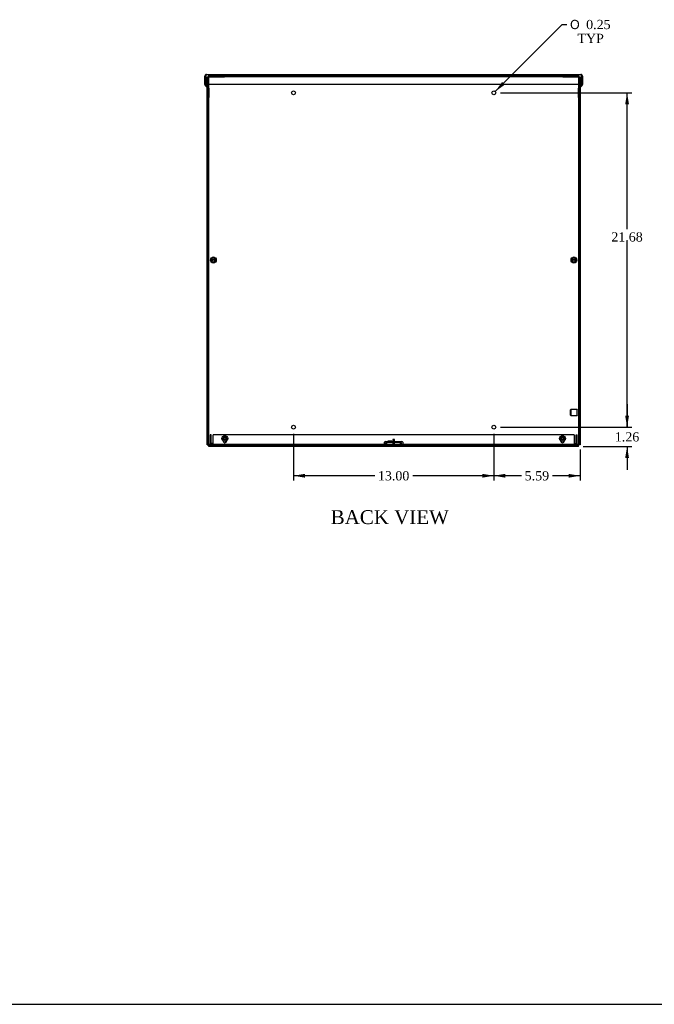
# Model space of a CAD drawing. Header units: inches. Extents: x 1 to 150, y -1 to 99.
# Tile 4 of 6: x 75 to 116, y 0 to 64. Entities that reach past the tile are written whole.
import ezdxf
from ezdxf.enums import TextEntityAlignment as Align
from ezdxf.lldxf.tags import DXFTag

# ---------------------------------------------------------------- set-up
doc = ezdxf.new("R2010")
doc.units = ezdxf.units.IN
doc.header["$MEASUREMENT"] = 0
for name, color, linetype in [('COM55240', 7, 'Continuous'), ('COM55636-28', 7, 'Continuous'), ('COM55638-28', 7, 'Continuous'), ('COM55639-28', 7, 'Continuous'), ('COM70786-13', 7, 'Continuous'), ('Default', 7, 'Continuous'), ('RVT19019', 7, 'Continuous'), ('SCS19491', 7, 'Continuous'), ('STD26152', 7, 'Continuous')]:
    doc.layers.add(name, color=color, linetype=linetype)
doc.styles.add('SEACAD_Solid_Edge_ANSI1_Symbols', font='txt')
doc.styles.add('SEACAD_Times_New_Roman', font='times.ttf')
tags = doc.linetypes.add('HIDDEN2', pattern=[0.1875, 0.125, -0.0625]).pattern_tags.tags
tags[6:7] = [DXFTag(74, 4), DXFTag(75, 0), DXFTag(340, '0'), DXFTag(46, 0.0), DXFTag(50, 0.0), DXFTag(44, 0.0), DXFTag(45, 0.0)]
tags[4:5] = [DXFTag(74, 4), DXFTag(75, 0), DXFTag(340, '0'), DXFTag(46, 0.0), DXFTag(50, 0.0), DXFTag(44, 0.0), DXFTag(45, 0.0)]
doc.dimstyles.new('HAMMOND_(STH_-_120x80)', dxfattribs={"dimtxt": 0.6, "dimasz": 0.75, "dimexe": 0.3, "dimexo": 0.3, "dimgap": 0.15, "dimtad": 0, "dimtih": 1, "dimtoh": 1, "dimzin": 0, "dimdsep": 46, "dimtxsty": 'SEACAD_Times_New_Roman', "dimblk1": '_SE_FILLED', "dimblk2": '_SE_FILLED', "dimsah": 1, "dimcen": 0.3, "dimadec": 0, "dimazin": 0, "dimtfac": 0.8, "dimtofl": 0, "dimtmove": 0, "dimatfit": 3, "dimfxl": 1, "dimtolj": 1, "dimtzin": 0, "dimarcsym": 0})

# ---------------------------------------------------------------- blocks, each defined once
blk = doc.blocks.new('SE7')
at = {"layer": 'COM55240', "color": 7, "linetype": 'HIDDEN2'}
for p, q in [((98.921, 36.691), (98.921, 36.748)), ((98.983, 36.748), (98.921, 36.748)), ((99.858, 36.748), (98.983, 36.748)), ((98.983, 36.691), (98.983, 36.748)), ((99.046, 36.784), (99.046, 36.835)), ((99.296, 36.835), (99.046, 36.835)), ((99.296, 36.784), (99.046, 36.784)), ((99.046, 36.784), (99.046, 36.748)), ((99.296, 36.784), (99.296, 36.835)), ((99.296, 36.748), (99.296, 36.784)), ((99.858, 36.691), (99.858, 36.748)), ((99.921, 36.748), (99.858, 36.748)), ((99.921, 36.691), (99.921, 36.748))]:
    blk.add_line(p, q, dxfattribs=at)
at = {"layer": 'COM55636-28', "color": 7, "linetype": 'HIDDEN2'}
for p, q in [((87.421, 59.994), (87.421, 60.547)), ((87.448, 60.547), (87.529, 60.547)), ((87.529, 60.547), (111.313, 60.547)), ((111.313, 60.547), (111.393, 60.547)), ((111.421, 60.547), (111.421, 59.994))]:
    blk.add_line(p, q, dxfattribs=at)
at = {"layer": 'COM55636-28', "color": 7, "linetype": 'Continuous'}
for p, q in [((87.421, 59.729), (87.421, 59.994)), ((111.421, 59.994), (111.421, 59.729)), ((87.421, 36.619), (87.421, 59.119)), ((111.421, 59.119), (111.421, 36.619)), ((87.529, 36.619), (87.421, 36.619)), ((111.313, 36.619), (87.529, 36.619)), ((111.421, 36.619), (111.313, 36.619))]:
    blk.add_line(p, q, dxfattribs=at)
for centre in [(92.921, 59.422), (105.921, 59.422), (92.921, 37.744), (105.921, 37.744)]:
    blk.add_circle(centre, 0.125, dxfattribs=at)
at = {"layer": 'COM55638-28', "color": 7, "linetype": 'HIDDEN2'}
for p, q in [((87.327, 59.994), (87.327, 60.439)), ((87.399, 60.439), (87.327, 60.439)), ((87.399, 59.994), (87.399, 60.439)), ((87.435, 60.439), (87.399, 60.439)), ((88.435, 60.439), (87.435, 60.439)), ((88.435, 60.547), (88.435, 60.475)), ((88.435, 60.475), (110.406, 60.475)), ((88.435, 60.475), (88.435, 60.439)), ((110.406, 60.547), (110.406, 60.475)), ((110.406, 60.475), (110.406, 60.439)), ((111.406, 60.439), (110.406, 60.439)), ((111.442, 60.439), (111.406, 60.439)), ((111.442, 60.439), (111.442, 59.994)), ((111.514, 60.439), (111.442, 60.439)), ((111.514, 60.439), (111.514, 59.994)), ((87.327, 59.765), (87.327, 59.867)), ((87.399, 59.119), (87.399, 59.794)), ((111.442, 59.794), (111.442, 59.119)), ((111.514, 59.867), (111.514, 59.765)), ((87.616, 48.508), (87.616, 48.665)), ((87.834, 48.665), (87.834, 48.508)), ((111.007, 48.508), (111.007, 48.665)), ((111.225, 48.665), (111.225, 48.508)), ((88.358, 36.843), (88.358, 37)), ((88.576, 37), (88.576, 36.843)), ((98.921, 36.817), (99.921, 36.817)), ((110.265, 36.843), (110.265, 37)), ((110.483, 37), (110.483, 36.843))]:
    blk.add_line(p, q, dxfattribs=at)
at = {"layer": 'COM55638-28', "color": 7, "linetype": 'Continuous'}
for p, q in [((87.327, 59.867), (87.327, 59.994)), ((87.327, 36.592), (87.327, 59.765)), ((87.399, 59.794), (87.399, 59.994)), ((111.442, 59.994), (111.442, 59.794)), ((111.514, 59.994), (111.514, 59.867)), ((111.514, 59.765), (111.514, 36.592)), ((87.399, 36.592), (87.399, 59.119)), ((111.442, 59.119), (111.442, 36.592)), ((87.327, 36.592), (87.399, 36.592)), ((87.399, 36.592), (87.435, 36.592)), ((87.435, 36.592), (87.435, 36.556)), ((87.435, 36.484), (87.435, 36.556)), ((111.406, 36.556), (87.435, 36.556)), ((111.406, 36.484), (87.435, 36.484)), ((99.921, 36.577), (98.921, 36.577)), ((111.406, 36.592), (111.442, 36.592)), ((111.406, 36.556), (111.406, 36.592)), ((111.406, 36.484), (111.406, 36.556)), ((111.514, 36.592), (111.442, 36.592))]:
    blk.add_line(p, q, dxfattribs=at)
at = {"layer": 'COM55638-28', "color": 7, "linetype": 'HIDDEN2'}
for centre, radius, start, end in [((87.725, 48.665), 0.109, 0, 180), ((111.116, 48.665), 0.109, 0, 180), ((87.725, 48.508), 0.109, 180, 0), ((111.116, 48.508), 0.109, 180, 0), ((88.467, 37), 0.109, 0, 180), ((110.374, 37), 0.109, 0, 180), ((88.467, 36.843), 0.109, 180, 0), ((98.921, 36.692), 0.125, 90, 215.73238), ((99.921, 36.692), 0.125, 324.26762, 90), ((110.374, 36.843), 0.109, 180, 0)]:
    blk.add_arc(centre, radius, start, end, dxfattribs=at)
at = {"layer": 'COM55638-28', "color": 7, "linetype": 'Continuous'}
for centre, radius, start, end in [((98.921, 36.692), 0.125, 215.73238, 233.1301), ((98.918, 36.755), 0.178, 246.25099, 271.04448), ((99.924, 36.754), 0.178, 268.90992, 293.79461), ((99.921, 36.692), 0.125, 306.8699, 324.26762)]:
    blk.add_arc(centre, radius, start, end, dxfattribs=at)
at = {"layer": 'COM55639-28', "color": 7, "linetype": 'Continuous'}
for p, q in [((87.161, 59.976), (87.161, 60.511)), ((87.233, 60.613), (87.233, 60.511)), ((87.233, 60.511), (87.233, 60.613)), ((87.233, 59.976), (87.233, 60.511)), ((87.233, 60.511), (87.233, 59.994)), ((87.269, 60.619), (111.572, 60.619)), ((111.608, 60.511), (111.608, 60.613)), ((111.608, 60.613), (111.608, 60.511)), ((111.608, 59.994), (111.608, 60.511)), ((111.608, 60.511), (111.608, 59.976)), ((111.68, 60.511), (111.68, 59.976)), ((87.193, 59.9), (87.338, 59.754)), ((87.233, 59.994), (111.608, 59.994)), ((87.244, 59.951), (87.389, 59.805)), ((87.349, 59.729), (87.349, 59.119)), ((87.421, 59.729), (87.421, 59.119)), ((111.421, 59.119), (111.421, 59.729)), ((111.453, 59.805), (111.598, 59.951)), ((111.493, 59.119), (111.493, 59.729)), ((111.503, 59.754), (111.649, 59.9)), ((87.421, 59.119), (87.349, 59.119)), ((111.421, 59.119), (111.493, 59.119))]:
    blk.add_line(p, q, dxfattribs=at)
for centre, radius, start, end in [((87.269, 60.511), 0.108, 109.47122, 180), ((87.269, 60.511), 0.108, 90, 109.47122), ((111.572, 60.511), 0.108, 70.52878, 90), ((111.572, 60.511), 0.108, 0, 70.52878), ((87.269, 59.976), 0.108, 180, 225), ((87.269, 59.976), 0.036, 180, 225), ((87.313, 59.729), 0.036, 0, 45), ((87.313, 59.729), 0.108, 0, 45), ((111.529, 59.729), 0.108, 135, 180), ((111.529, 59.729), 0.036, 135, 180), ((111.572, 59.976), 0.036, 315, 0), ((111.572, 59.976), 0.108, 315, 0)]:
    blk.add_arc(centre, radius, start, end, dxfattribs=at)
for centre, start_param, end_param in [((87.269, 60.511), 3.141593, 3.48143), ((111.572, 60.511), 2.801756, 3.141593)]:
    blk.add_ellipse(centre, major_axis=(0, -0.108), ratio=0.997813, start_param=start_param, end_param=end_param, dxfattribs=at)
at = {"layer": 'COM70786-13', "color": 7, "linetype": 'HIDDEN2'}
for p, q in [((87.506, 37.244), (87.506, 36.727)), ((87.578, 37.244), (87.506, 37.244)), ((87.578, 36.727), (87.578, 37.244)), ((87.708, 36.727), (87.708, 37.244)), ((111.134, 37.244), (87.708, 37.244)), ((111.134, 37.244), (111.134, 36.727)), ((111.264, 37.244), (111.336, 37.244)), ((111.264, 36.727), (111.264, 37.244)), ((111.336, 36.727), (111.336, 37.244)), ((87.708, 36.691), (87.614, 36.691)), ((87.708, 36.619), (87.708, 36.727)), ((111.134, 36.727), (111.134, 36.619)), ((111.134, 36.691), (111.228, 36.691))]:
    blk.add_line(p, q, dxfattribs=at)
for centre, radius, start, end in [((87.614, 36.727), 0.108, 180, 270), ((87.614, 36.727), 0.036, 180, 270), ((111.228, 36.727), 0.108, 270, 0), ((111.228, 36.727), 0.036, 270, 0)]:
    blk.add_arc(centre, radius, start, end, dxfattribs=at)
at = {"layer": 'RVT19019', "color": 7, "linetype": 'Continuous'}
blk.add_line((99.526, 36.579), (99.316, 36.579), dxfattribs=at)
at = {"layer": 'RVT19019', "color": 7, "linetype": 'HIDDEN2'}
for p, q in [((99.483, 36.947), (99.358, 36.947)), ((99.358, 36.947), (99.358, 36.619)), ((99.483, 36.619), (99.483, 36.947))]:
    blk.add_line(p, q, dxfattribs=at)
at = {"layer": 'RVT19019', "color": 7, "linetype": 'Continuous'}
for centre, start, end in [((99.316, 36.599), 90, 270), ((99.526, 36.599), 270, 90)]:
    blk.add_arc(centre, 0.02, start, end, dxfattribs=at)
at = {"layer": 'SCS19491', "color": 7, "linetype": 'HIDDEN2'}
for centre, radius in [((87.725, 48.583), 0.187), ((87.725, 48.583), 0.095), ((87.725, 48.583), 0.065), ((111.117, 48.583), 0.187), ((111.117, 48.583), 0.095), ((111.117, 48.583), 0.065), ((88.467, 37), 0.187), ((88.467, 37), 0.095), ((88.467, 37), 0.065), ((110.374, 37), 0.187), ((110.374, 37), 0.095), ((110.374, 37), 0.065)]:
    blk.add_circle(centre, radius, dxfattribs=at)
at = {"layer": 'STD26152', "color": 7, "linetype": 'HIDDEN2'}
for p, q in [((110.909, 38.878), (110.889, 38.858)), ((110.889, 38.523), (110.889, 38.858)), ((110.889, 38.523), (110.909, 38.503)), ((110.909, 38.878), (110.909, 38.503)), ((111.329, 38.878), (110.909, 38.878)), ((110.909, 38.503), (111.329, 38.503)), ((111.329, 38.503), (111.329, 38.878)), ((111.349, 38.858), (111.329, 38.878)), ((111.329, 38.503), (111.349, 38.523))]:
    blk.add_line(p, q, dxfattribs=at)
blk = doc.blocks.new('DMBLK77')
at = {"layer": 'Default', "linetype": 'Continuous', "transparency": 16777216}
for points in [[(93.671, 34.465), (93.671, 34.715), (92.921, 34.59)], [(105.171, 34.465), (105.921, 34.59), (105.171, 34.715)]]:
    blk.add_hatch(color=7, dxfattribs=at).paths.add_polyline_path(points)
at = {"layer": 'Default', "color": 7, "linetype": 'Continuous', "transparency": 16777216}
for p, q in [((92.921, 37.319), (92.921, 34.29)), ((105.921, 37.319), (105.921, 34.29)), ((98.187, 34.59), (92.921, 34.59)), ((105.921, 34.59), (100.655, 34.59))]:
    blk.add_line(p, q, dxfattribs=at)
at = {"layer": 'Default', "color": 7, "linetype": 'Continuous', "transparency": 16777216, "style": 'SEACAD_Times_New_Roman'}
blk.add_text('13.00', height=0.6, dxfattribs=at).set_placement((98.397, 34.89), align=Align.TOP_LEFT)
blk = doc.blocks.new('_SE_FILLED')
at = {"color": 0}
blk.add_line((0, 0), (-1, 0), dxfattribs=at)
blk.add_solid([(0, 0), (-1, -0.1665), (-1, 0.1665), (0, 0)], dxfattribs=at)
blk = doc.blocks.new('DMBLK78')
at = {"layer": 'Default', "linetype": 'Continuous', "transparency": 16777216}
blk.add_hatch(color=7, dxfattribs=at).paths.add_polyline_path([(106.451, 60.129), (106.009, 59.51), (106.628, 59.952)])
at = {"layer": 'Default', "color": 7, "linetype": 'Continuous', "transparency": 16777216}
for p, q in [((106.009, 59.51), (110.355, 63.858)), ((110.355, 63.858), (110.655, 63.858))]:
    blk.add_line(p, q, dxfattribs=at)
for s, style, p in [('O', 'SEACAD_Solid_Edge_ANSI1_Symbols', (110.865, 64.158)), ('0.25', 'SEACAD_Times_New_Roman', (111.91, 64.158)), ('TYP', 'SEACAD_Times_New_Roman', (111.345, 63.258))]:
    blk.add_text(s, height=0.6, dxfattribs=dict(at, style=style)).set_placement(p, align=Align.TOP_LEFT)
blk = doc.blocks.new('DMBLK83')
at = {"layer": 'Default', "linetype": 'Continuous', "transparency": 16777216}
for points in [[(114.691, 58.672), (114.566, 59.422), (114.441, 58.672)], [(114.691, 38.494), (114.441, 38.494), (114.566, 37.744)]]:
    blk.add_hatch(color=7, dxfattribs=at).paths.add_polyline_path(points)
at = {"layer": 'Default', "color": 7, "linetype": 'Continuous', "transparency": 16777216}
for p, q in [((106.346, 59.422), (114.866, 59.422)), ((114.566, 50.59), (114.566, 59.422)), ((114.566, 37.744), (114.566, 49.78)), ((106.346, 37.744), (114.866, 37.744))]:
    blk.add_line(p, q, dxfattribs=at)
at = {"layer": 'Default', "color": 7, "linetype": 'Continuous', "transparency": 16777216, "style": 'SEACAD_Times_New_Roman'}
blk.add_text('21.68', height=0.6, dxfattribs=at).set_placement((113.542, 50.38), align=Align.TOP_LEFT)
blk = doc.blocks.new('DMBLK85')
at = {"layer": 'Default', "linetype": 'Continuous', "transparency": 16777216}
for points in [[(114.691, 38.494), (114.441, 38.494), (114.566, 37.744)], [(114.691, 35.734), (114.566, 36.484), (114.441, 35.734)]]:
    blk.add_hatch(color=7, dxfattribs=at).paths.add_polyline_path(points)
at = {"layer": 'Default', "color": 7, "linetype": 'Continuous', "transparency": 16777216}
for p, q in [((114.566, 39.244), (114.566, 37.744)), ((106.346, 37.744), (114.866, 37.744)), ((111.706, 36.484), (114.866, 36.484)), ((114.566, 36.484), (114.566, 34.984))]:
    blk.add_line(p, q, dxfattribs=at)
at = {"layer": 'Default', "color": 7, "linetype": 'Continuous', "transparency": 16777216, "style": 'SEACAD_Times_New_Roman'}
blk.add_text('1.26', height=0.6, dxfattribs=at).set_placement((113.77, 37.414), align=Align.TOP_LEFT)
blk = doc.blocks.new('DMBLK86')
at = {"layer": 'Default', "linetype": 'Continuous', "transparency": 16777216}
for points in [[(106.671, 34.465), (106.671, 34.715), (105.921, 34.59)], [(110.764, 34.465), (111.514, 34.59), (110.764, 34.715)]]:
    blk.add_hatch(color=7, dxfattribs=at).paths.add_polyline_path(points)
at = {"layer": 'Default', "color": 7, "linetype": 'Continuous', "transparency": 16777216}
for p, q in [((105.921, 37.319), (105.921, 34.29)), ((111.514, 36.292), (111.514, 34.29)), ((107.711, 34.59), (105.921, 34.59)), ((111.514, 34.59), (109.724, 34.59))]:
    blk.add_line(p, q, dxfattribs=at)
at = {"layer": 'Default', "color": 7, "linetype": 'Continuous', "transparency": 16777216, "style": 'SEACAD_Times_New_Roman'}
blk.add_text('5.59', height=0.6, dxfattribs=at).set_placement((107.921, 34.89), align=Align.TOP_LEFT)
blk = doc.blocks.new('BORDER')
at = {"layer": 'Default', "color": 7, "linetype": 'Continuous'}
blk.add_line((-41.86, 0), (0, 0), dxfattribs=at)

msp = doc.modelspace()

# ---------------------------------------------------------------- block references
at = {"layer": 'Default', "color": 7, "xscale": 3.56, "yscale": 3.56, "zscale": 3.56}
msp.add_blockref('BORDER', (149.664, 0.311), dxfattribs=at)
at = {"layer": 'Default'}
msp.add_blockref('SE7', (0, 0), dxfattribs=at)

# ---------------------------------------------------------------- texts
at = {"layer": 'Default', "color": 7, "linetype": 'Continuous', "style": 'SEACAD_Times_New_Roman'}
msp.add_text('BACK VIEW', height=0.9, dxfattribs=at).set_placement((95.336, 32.357), align=Align.TOP_LEFT)

# ---------------------------------------------------------------- dimensions: what is measured, and where the dimension line sits
at = {"layer": 'Default', "color": 7, "linetype": 'Continuous'}
dim = msp.add_diameter_dim_2p(p1=(105.833, 59.333), p2=(106.009, 59.51), text='\\A1;<>\\PTYP', dimstyle='HAMMOND_(STH_-_120x80)', dxfattribs=at)
dim.commit()
dim.dimension.update_dxf_attribs({"geometry": 'DMBLK78', "text_midpoint": (110.655, 63.858), "dimtype": 163})
for base, p2, picture, middle, dimtype in [((114.566, 37.744), (106.046, 59.422), 'DMBLK83', (114.566, 50.08), 161), ((114.566, 36.484), (111.406, 36.484), 'DMBLK85', (114.566, 37.114), 160)]:
    dim = msp.add_linear_dim(base=base, p1=(106.046, 37.744), p2=p2, angle=90, text='\\A1;<>', dimstyle='HAMMOND_(STH_-_120x80)', dxfattribs=at)
    dim.commit()
    dim.dimension.update_dxf_attribs({"geometry": picture, "text_midpoint": middle, "dimtype": dimtype})
for base, p1, p2, picture, middle in [((92.921, 34.59), (105.921, 37.619), (92.921, 37.619), 'DMBLK77', (99.421, 34.59)), ((105.921, 34.59), (111.514, 36.592), (105.921, 37.619), 'DMBLK86', (108.718, 34.59))]:
    dim = msp.add_linear_dim(base=base, p1=p1, p2=p2, text='\\A1;<>', dimstyle='HAMMOND_(STH_-_120x80)', dxfattribs=at)
    dim.commit()
    dim.dimension.update_dxf_attribs({"geometry": picture, "text_midpoint": middle, "dimtype": 160})

doc.saveas('drawing.dxf')
